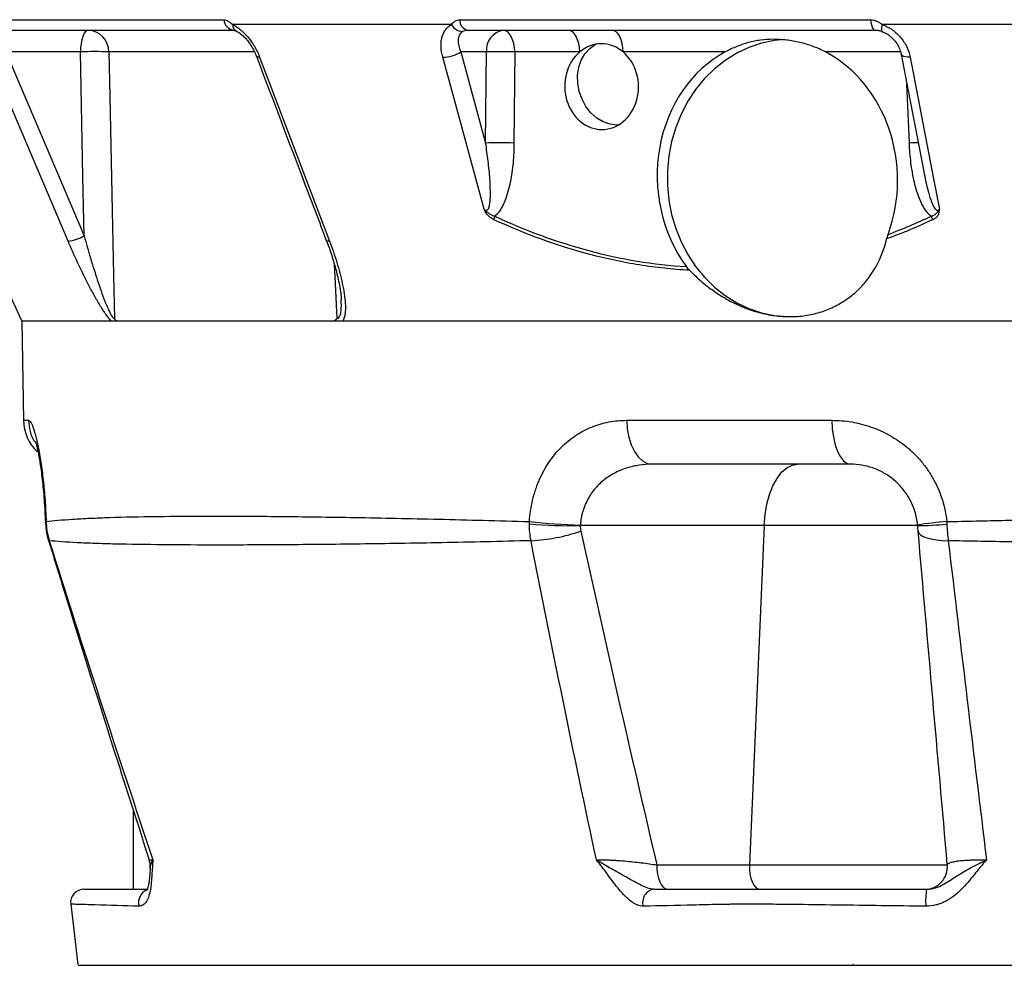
# Model space of a CAD drawing. Header units: millimetres. Extents: x 2283 to 4098, y 766 to 6162.
# Tile 6 of 16: x 2690 to 3131, y 1860 to 2283. Entities that reach past the tile are written whole.
import ezdxf

# ---------------------------------------------------------------- set-up
doc = ezdxf.new("R2010")
doc.units = ezdxf.units.MM
doc.header["$LTSCALE"] = 2

msp = doc.modelspace()

# ---------------------------------------------------------------- linework, layer by layer
at = {"color": 7, "linetype": 'Continuous', "lineweight": 25}
for p, q in [((2675.39, 2282.62), (2781.52, 2282.62)), ((2887.04, 2282.62), (3070.87, 2282.62)), ((2786.1, 2277.86), (2680.86, 2277.86)), ((2883.43, 2280.46), (2785.38, 2280.46)), ((3072.99, 2277.86), (2890.72, 2277.86)), ((3209.95, 2280.46), (3076.01, 2280.46)), ((3075.99, 2277.32), (3076.11, 2277.32)), ((2717.38, 2268.21), (2683.97, 2268.21)), ((2683.97, 2268.21), (2719.04, 2185.95)), ((2898.97, 2268.21), (2887.53, 2268.21)), ((2887.53, 2268.21), (2898.65, 2227.47)), ((2898.65, 2227.47), (2898.97, 2268.21)), ((2911.63, 2268.21), (2911.3, 2227.47)), ((2940.71, 2268.21), (2911.63, 2268.21)), ((3005.85, 2268.21), (2960.16, 2268.21)), ((2680.56, 2170.56), (2691.14, 2147.86)), ((2691.14, 2147.86), (2691.91, 2103.51)), ((3951.14, 2147.86), (2691.14, 2147.86)), ((2961.77, 2103.51), (3053.52, 2103.51)), ((3062.03, 2083.86), (2973.19, 2083.86)), ((2701.77, 2057.9), (2701.81, 2056.53)), ((3023.26, 2056.47), (2941, 2056.47)), ((3023.26, 2056.47), (3016.62, 1904.73)), ((3091.91, 2056.47), (3023.26, 2056.47)), ((2741.14, 1893.86), (2741.14, 1928.76)), ((2975.25, 1904.73), (3016.62, 1904.73)), ((3016.62, 1904.73), (3105.19, 1904.73)), ((2713, 1887.13), (2716.26, 1860.21)), ((3062.81, 1860.31), (3063.38, 1859.86))]:
    msp.add_line(p, q, dxfattribs=at)
at = {"color": 8, "linetype": 'Continuous', "lineweight": 25}
for p, q in [((2795.01, 2268.21), (2730.11, 2268.21)), ((3084.23, 2268.21), (3050.71, 2268.21)), ((3088.2, 2227.47), (3087.07, 2253.95)), ((2691.91, 2103.51), (2694.15, 2103.51))]:
    msp.add_line(p, q, dxfattribs=at)
at = {"color": 7, "linetype": 'Continuous', "lineweight": 25, "flags": 128}
for points in [[(3070.87, 2282.62), (3070.98, 2281.64), (3071.14, 2280.73), (3071.36, 2279.91), (3071.63, 2279.2), (3071.93, 2278.63), (3072.27, 2278.2), (3072.62, 2277.95), (3072.99, 2277.86)], [(2720.8, 2277.86), (2720.14, 2277.67), (2719.52, 2277.13), (2718.93, 2276.24), (2718.42, 2275.05), (2718, 2273.59), (2717.67, 2271.93), (2717.46, 2270.11), (2717.38, 2268.21)], [(2911.63, 2268.21), (2911.5, 2270.11), (2911.2, 2271.93), (2910.73, 2273.59), (2910.1, 2275.05), (2909.35, 2276.24), (2908.5, 2277.13), (2907.58, 2277.67), (2906.63, 2277.86)], [(2940.71, 2268.21), (2940.59, 2270.11), (2940.28, 2271.93), (2939.81, 2273.59), (2939.19, 2275.05), (2938.44, 2276.24), (2937.59, 2277.13), (2936.67, 2277.67), (2935.71, 2277.86)], [(2960.16, 2268.21), (2960.03, 2270.11), (2959.73, 2271.93), (2959.25, 2273.59), (2958.63, 2275.05), (2957.88, 2276.24), (2957.03, 2277.13), (2956.11, 2277.67), (2955.16, 2277.86)], [(3032.44, 2273.78), (3027.8, 2273.31), (3022.02, 2272.09), (3016.39, 2270.18), (3010.97, 2267.62), (3005.83, 2264.42), (3001.01, 2260.62), (2996.59, 2256.28), (2992.6, 2251.43), (2989.09, 2246.13), (2986.11, 2240.45), (2983.68, 2234.44), (2981.83, 2228.17), (2980.59, 2221.72), (2979.96, 2215.16), (2979.96, 2208.56), (2980.59, 2202), (2981.83, 2195.55), (2983.68, 2189.28), (2986.11, 2183.27), (2989.09, 2177.58), (2992.6, 2172.29), (2996.59, 2167.44), (3001.01, 2163.09), (3005.83, 2159.3), (3010.97, 2156.1), (3016.39, 2153.53), (3022.02, 2151.63), (3027.8, 2150.41), (3033.66, 2149.88), (3035.13, 2149.86)], [(2939.85, 2254.2), (2939.78, 2257.85), (2940.31, 2261.36), (2941.42, 2264.6), (2943.07, 2267.43), (2945.19, 2269.76), (2947.71, 2271.49), (2948.12, 2271.7)], [(2711.87, 2183.63), (2707.23, 2194.5), (2688.7, 2237.97), (2676.8, 2265.88)], [(2719.04, 2185.95), (2718.5, 2212.52), (2717.38, 2268.21)], [(2730.11, 2268.21), (2730.52, 2248.23), (2732.15, 2168.32), (2732.55, 2149.08)], [(2797.54, 2265.88), (2801.67, 2255.01), (2818.19, 2211.53), (2828.79, 2183.63)], [(2897.96, 2197.96), (2887.04, 2237.97), (2879.43, 2265.88)], [(3084.5, 2267.28), (3087.66, 2250.83), (3094.62, 2214.69)], [(3088.55, 2265.88), (3090.64, 2255.01), (3099.01, 2211.53), (3101.63, 2197.96)], [(2957.97, 2235.51), (2957.3, 2235.49), (2954.23, 2235.85), (2951.2, 2236.91), (2948.34, 2238.64), (2945.74, 2240.97), (2943.52, 2243.81), (2941.76, 2247.04), (2940.52, 2250.55), (2939.85, 2254.2)], [(2961.77, 2103.51), (2962.02, 2099.66), (2962.69, 2095.96), (2963.76, 2092.57), (2965.18, 2089.59), (2966.9, 2087.16), (2968.86, 2085.35), (2970.98, 2084.23), (2973.19, 2083.86)], [(3053.52, 2103.51), (3053.71, 2099.66), (3054.21, 2095.96), (3055.01, 2092.57), (3056.07, 2089.59), (3057.35, 2087.16), (3058.81, 2085.35), (3060.39, 2084.23), (3062.03, 2083.86)], [(3023.26, 2056.47), (3023.67, 2061.34), (3024.48, 2066.01), (3025.67, 2070.34), (3027.19, 2074.23), (3029.01, 2077.57), (3031.08, 2080.26), (3033.34, 2082.24), (3035.74, 2083.45), (3038.2, 2083.86)], [(3092.13, 2053.98), (3092.44, 2053.12), (3093.2, 2052.33), (3094.39, 2051.61), (3096, 2050.98), (3097.97, 2050.47), (3100.27, 2050.08), (3102.84, 2049.81), (3105.63, 2049.69)], [(2975.25, 1904.73), (2975.26, 1902.66), (2975.49, 1900.64), (2975.93, 1898.76), (2976.54, 1897.1), (2977.32, 1895.73), (2978.21, 1894.71), (2979.2, 1894.07), (2980.23, 1893.86)], [(3016.62, 1904.73), (3016.63, 1902.66), (3016.86, 1900.64), (3017.3, 1898.76), (3017.91, 1897.1), (3018.69, 1895.73), (3019.58, 1894.71), (3020.57, 1894.07), (3021.6, 1893.86)]]:
    msp.add_lwpolyline(points, dxfattribs=at)
at = {"color": 8, "linetype": 'Continuous', "lineweight": 25, "flags": 128}
for points in [[(3076.01, 2280.46), (3075.87, 2279.75), (3075.77, 2279.11), (3075.71, 2278.56), (3075.7, 2278.09), (3075.73, 2277.73), (3075.82, 2277.48), (3075.94, 2277.34), (3075.99, 2277.32)], [(2797.54, 2265.88), (2796.88, 2265.89), (2796.41, 2266), (2796.13, 2266.2), (2796.08, 2266.29)], [(3088.55, 2265.88), (3087.49, 2265.89), (3086.55, 2266), (3085.76, 2266.2), (3085.13, 2266.49), (3084.71, 2266.84), (3084.5, 2267.26), (3084.5, 2267.29)], [(2828.79, 2183.63), (2828.13, 2183.64), (2827.65, 2183.75), (2827.37, 2183.95), (2827.33, 2184.03)], [(2832.21, 2149.08), (2831.3, 2167.83), (2831.06, 2172.83)], [(2702.02, 2058.22), (2701.73, 2057.94), (2701.73, 2057.88)], [(2702.06, 2057.16), (2701.78, 2056.95), (2701.78, 2056.92)], [(2703.08, 2049.84), (2703.09, 2049.81), (2703.43, 2049.69)]]:
    msp.add_lwpolyline(points, dxfattribs=at)
at = {"color": 7, "linetype": 'Continuous', "lineweight": 25}
for centre, radius, start, end in [((2786.65, 2282.97), 5.14, 183.8439, 263.8405), ((2891.78, 2282.48), 4.74, 178.2831, 257.0956), ((2720.46, 2268.21), 9.65, 359.9586, 88.0028), ((2888.63, 2283.18), 5.87, 207.6585, 267.3842), ((2907.91, 2268.98), 8.97, 98.2348, 184.9179), ((2723.75, 2130.7), 137.65, 87.3494, 92.6506), ((2879.55, 2280.71), 14.83, 269.5129, 302.5358), ((2905.3, 2085.07), 183.25, 88.0215, 91.9785), ((2904.98, 2044.33), 183.25, 88.0215, 91.9785), ((2909.1, 2192.59), 6.76, 161.1554, 174.6296), ((3105.75, 2197.64), 8.32, 200.159, 212.0774), ((2709.46, 2203.29), 19.81, 276.9936, 298.9382), ((2711.91, 2103.86), 20, 181, 226.334), ((2935.73, 2258.85), 202.45, 265.0375, 271.491), ((2945.79, 2297.39), 240.75, 263.428, 268.8627), ((3118.78, 1884.47), 174.3, 94.5594, 98.8737), ((3092.36, 2172.17), 115.7, 269.7815, 276.2657), ((2914.94, 2130.52), 80.93, 272.839, 288.9648), ((2738.58, 1903.86), 10, 356.6059, 17.8496), ((3095.23, 1903.86), 10, 270, 5), ((2718.95, 1887.86), 6, 89.9986, 187.0187), ((2974.71, 1888.06), 5.84, 97.4425, 197.7408), ((3126.29, 1888.52), 30.81, 170.0137, 184.1581)]:
    msp.add_arc(centre, radius, start, end, dxfattribs=at)
at = {"color": 8, "linetype": 'Continuous', "lineweight": 25}
for centre, radius, start, end in [((2788.75, 2280.48), 3.37, 180.3495, 241.7204), ((3094.73, 2052.6), 174.99, 90.7883, 92.1376), ((2714.2, 2103.86), 20.05, 180.9901, 209.7019), ((2749.51, 1887.9), 6.16, 114.1506, 195.235)]:
    msp.add_arc(centre, radius, start, end, dxfattribs=at)
at = {"color": 7, "linetype": 'Continuous', "lineweight": 25}
for centre, major_axis, ratio, start_param, end_param in [((2950.54, 2252.71), (-0.52, 19.17), 0.861055, 5.630382, 6.889204), ((2950.54, 2252.71), (-0.52, 19.17), 0.861055, 0.606018, 5.630382), ((3029.17, 2211.86), (-3.95, 61.91), 0.866336, 0.375021, 2.209236), ((3029.17, 2211.86), (-3.95, 61.91), 0.866336, 4.237778, 5.797674)]:
    msp.add_ellipse(centre, major_axis=major_axis, ratio=ratio, start_param=start_param, end_param=end_param, dxfattribs=at)
for points, knots in [([(2781.52, 2282.62), (2781.83, 2282.62), (2782.15, 2282.57), (2782.79, 2282.35), (2783.1, 2282.2), (2783.74, 2281.81), (2784.06, 2281.57), (2784.72, 2281.05), (2785.04, 2280.76), (2785.38, 2280.46)], [0, 0, 0, 0, 0.25, 0.25, 0.5, 0.5, 0.75, 0.75, 1, 1, 1, 1]), ([(2883.43, 2280.46), (2883.62, 2280.76), (2883.84, 2281.05), (2884.34, 2281.57), (2884.62, 2281.81), (2885.24, 2282.2), (2885.58, 2282.35), (2886.28, 2282.56), (2886.66, 2282.62), (2887.04, 2282.62)], [0, 0, 0, 0, 0.25, 0.25, 0.5, 0.5, 0.75, 0.75, 1, 1, 1, 1]), ([(3070.87, 2282.62), (3071.33, 2282.62), (3071.79, 2282.57), (3072.7, 2282.35), (3073.14, 2282.2), (3074, 2281.81), (3074.42, 2281.57), (3075.24, 2281.05), (3075.63, 2280.76), (3076.01, 2280.46)], [0, 0, 0, 0, 0.25, 0.25, 0.5, 0.5, 0.75, 0.75, 1, 1, 1, 1]), ([(2785.38, 2280.46), (2785.99, 2280.18), (2786.6, 2279.85), (2787.82, 2279.07), (2788.43, 2278.62), (2789.63, 2277.63), (2790.22, 2277.09), (2791.36, 2275.94), (2791.92, 2275.32), (2793.53, 2273.36), (2794.49, 2271.96), (2796.22, 2268.97), (2796.94, 2267.44), (2797.54, 2265.88)], [0, 0, 0, 0, 0.125, 0.125, 0.25, 0.25, 0.375, 0.375, 0.5, 0.5, 0.75, 0.75, 1, 1, 1, 1]), ([(2786.16, 2277.85), (2786.17, 2277.85), (2786.19, 2277.85), (2786.57, 2277.77), (2787.01, 2277.56), (2787.15, 2277.5)], [0, 0, 0, 0, 0.434196, 0.8235, 1, 1, 1, 1]), ([(2787.15, 2277.48), (2787.31, 2277.41), (2787.81, 2277.21), (2789.02, 2276.39), (2790.54, 2275.06), (2792.15, 2273.27), (2793.7, 2271.11), (2795.08, 2268.72), (2795.75, 2267.08), (2796.07, 2266.28)], [0, 0, 0, 0, 0.066224, 0.199559, 0.34421, 0.496271, 0.66303, 0.835775, 1, 1, 1, 1]), ([(2879.43, 2265.88), (2879, 2267.45), (2878.76, 2268.97), (2878.67, 2271.2), (2878.69, 2271.94), (2878.83, 2273.34), (2878.94, 2274.02), (2879.27, 2275.31), (2879.49, 2275.92), (2880.03, 2277.1), (2880.34, 2277.63), (2881.06, 2278.62), (2881.47, 2279.06), (2882.38, 2279.84), (2882.89, 2280.18), (2883.43, 2280.46)], [0, 0, 0, 0, 0.25, 0.25, 0.375, 0.375, 0.5, 0.5, 0.625, 0.625, 0.75, 0.75, 0.875, 0.875, 1, 1, 1, 1]), ([(2890.72, 2277.86), (2890.28, 2277.86), (2889.86, 2277.81), (2889.06, 2277.63), (2888.68, 2277.49), (2888.36, 2277.32)], [0, 0, 0, 0, 0.5, 0.5, 1, 1, 1, 1]), ([(3076.11, 2277.32), (3075.58, 2277.49), (3075.07, 2277.63), (3074.03, 2277.81), (3073.51, 2277.86), (3072.99, 2277.86)], [0, 0, 0, 0, 0.5, 0.5, 1, 1, 1, 1]), ([(3076.01, 2280.46), (3076.81, 2280.18), (3077.59, 2279.85), (3079.1, 2279.07), (3079.84, 2278.62), (3081.24, 2277.63), (3081.91, 2277.09), (3083.16, 2275.94), (3083.75, 2275.32), (3085.4, 2273.36), (3086.3, 2271.96), (3087.74, 2268.97), (3088.24, 2267.44), (3088.55, 2265.88)], [0, 0, 0, 0, 0.125, 0.125, 0.25, 0.25, 0.375, 0.375, 0.5, 0.5, 0.75, 0.75, 1, 1, 1, 1]), ([(2888.36, 2277.32), (2888.03, 2277.13), (2887.74, 2276.9), (2887.24, 2276.38), (2887.04, 2276.08), (2886.71, 2275.44), (2886.58, 2275.09), (2886.39, 2274.34), (2886.34, 2273.95), (2886.3, 2273.14), (2886.31, 2272.72), (2886.4, 2271.85), (2886.47, 2271.41), (2886.79, 2270.06), (2887.1, 2269.14), (2887.53, 2268.21)], [0, 0, 0, 0, 0.125, 0.125, 0.25, 0.25, 0.375, 0.375, 0.5, 0.5, 0.625, 0.625, 0.75, 0.75, 1, 1, 1, 1]), ([(3050.71, 2268.21), (3048.91, 2269.15), (3047.04, 2269.97), (3043.19, 2271.38), (3041.21, 2271.97), (3038.21, 2272.68), (3037.2, 2272.89), (3035.19, 2273.24), (3034.17, 2273.39), (3031.17, 2273.75), (3029.2, 2273.86), (3025.36, 2273.85), (3023.49, 2273.73), (3020.74, 2273.37), (3019.83, 2273.22), (3018.03, 2272.86), (3017.14, 2272.65), (3014.5, 2271.94), (3012.78, 2271.36), (3009.33, 2269.96), (3007.61, 2269.15), (3005.85, 2268.21)], [0, 0, 0, 0, 0.125, 0.125, 0.25, 0.25, 0.3125, 0.3125, 0.375, 0.375, 0.5, 0.5, 0.625, 0.625, 0.6875, 0.6875, 0.75, 0.75, 0.875, 0.875, 1, 1, 1, 1]), ([(3075.96, 2277.27), (3076.37, 2277.13), (3077.49, 2276.77), (3079.25, 2275.64), (3081.09, 2274), (3082.66, 2271.99), (3083.8, 2269.76), (3084.41, 2268.13), (3084.48, 2267.33), (3084.49, 2267.29)], [0, 0, 0, 0, 0.093426, 0.2555162, 0.4272858, 0.606407, 0.7939551, 0.9895222, 1, 1, 1, 1]), ([(2796.09, 2266.29), (2803.37, 2247.09), (2813.78, 2219.67), (2824.2, 2192.26), (2827.33, 2184.03)], [0, 0, 0, 0, 0.7, 1, 1, 1, 1]), ([(2897.96, 2197.96), (2898.08, 2197.83), (2898.21, 2197.72), (2898.49, 2197.53), (2898.64, 2197.45), (2898.96, 2197.38), (2899.11, 2197.4), (2899.39, 2197.52), (2899.5, 2197.61), (2899.8, 2197.95), (2899.94, 2198.24), (2900.16, 2198.82), (2900.25, 2199.12), (2900.46, 2200.06), (2900.55, 2200.71), (2900.68, 2202.01), (2900.72, 2202.67), (2900.79, 2204.65), (2900.78, 2205.98), (2900.7, 2208.65), (2900.63, 2210), (2900.35, 2214.02), (2900.09, 2216.71), (2899.44, 2222.09), (2899.07, 2224.78), (2898.65, 2227.47)], [0, 0, 0, 0, 0.015625, 0.015625, 0.03125, 0.03125, 0.046875, 0.046875, 0.0625, 0.0625, 0.09375, 0.09375, 0.125, 0.125, 0.1875, 0.1875, 0.25, 0.25, 0.375, 0.375, 0.5, 0.5, 0.75, 0.75, 1, 1, 1, 1]), ([(2911.3, 2227.47), (2911.28, 2224.52), (2911.15, 2221.59), (2910.62, 2215.77), (2910.23, 2212.88), (2909.37, 2208.59), (2909.03, 2207.17), (2908.25, 2204.38), (2907.8, 2203.02), (2907, 2201.03), (2906.71, 2200.38), (2906.09, 2199.1), (2905.74, 2198.47), (2905, 2197.28), (2904.59, 2196.71), (2903.71, 2195.65), (2903.23, 2195.18), (2902.7, 2194.77)], [0, 0, 0, 0, 0.25, 0.25, 0.5, 0.5, 0.625, 0.625, 0.75, 0.75, 0.8125, 0.8125, 0.875, 0.875, 0.9375, 0.9375, 1, 1, 1, 1]), ([(3097.94, 2194.77), (3097.4, 2195.18), (3096.91, 2195.66), (3095.98, 2196.71), (3095.56, 2197.28), (3094.77, 2198.48), (3094.41, 2199.1), (3093.73, 2200.38), (3093.42, 2201.03), (3092.56, 2203.02), (3092.06, 2204.38), (3091.18, 2207.17), (3090.8, 2208.59), (3089.78, 2212.88), (3089.29, 2215.77), (3088.56, 2221.59), (3088.33, 2224.52), (3088.2, 2227.47)], [0, 0, 0, 0, 0.0625, 0.0625, 0.125, 0.125, 0.1875, 0.1875, 0.25, 0.25, 0.375, 0.375, 0.5, 0.5, 0.75, 0.75, 1, 1, 1, 1]), ([(2902.37, 2193.22), (2901.9, 2193.44), (2901.45, 2193.69), (2900.56, 2194.31), (2900.13, 2194.68), (2899.34, 2195.49), (2898.98, 2195.95), (2898.53, 2196.68), (2898.4, 2196.93), (2898.17, 2197.44), (2898.06, 2197.7), (2897.96, 2197.96)], [0, 0, 0, 0, 0.25, 0.25, 0.5, 0.5, 0.75, 0.75, 0.875, 0.875, 1, 1, 1, 1]), ([(2902.7, 2194.77), (2902.27, 2194.88), (2901.85, 2195.03), (2901, 2195.43), (2900.58, 2195.67), (2899.78, 2196.24), (2899.4, 2196.56), (2898.83, 2197.06), (2898.65, 2197.22), (2898.29, 2197.58), (2898.12, 2197.76), (2897.96, 2197.96)], [0, 0, 0, 0, 0.25, 0.25, 0.5, 0.5, 0.75, 0.75, 0.875, 0.875, 1, 1, 1, 1]), ([(2902.7, 2194.77), (2916.52, 2188.39), (2930.55, 2183.2), (2959.12, 2175.55), (2973.65, 2173.1), (2988.46, 2172.22)], [0, 0, 0, 0, 0.5, 0.5, 1, 1, 1, 1]), ([(3097.94, 2194.77), (3098.37, 2194.88), (3098.77, 2195.03), (3099.52, 2195.43), (3099.86, 2195.67), (3100.46, 2196.24), (3100.71, 2196.56), (3101.08, 2197.06), (3101.2, 2197.22), (3101.43, 2197.58), (3101.54, 2197.76), (3101.63, 2197.96)], [0, 0, 0, 0, 0.25, 0.25, 0.5, 0.5, 0.75, 0.75, 0.875, 0.875, 1, 1, 1, 1]), ([(3098.7, 2193.22), (3099.16, 2193.44), (3099.59, 2193.7), (3100.16, 2194.16), (3100.35, 2194.33), (3100.68, 2194.69), (3100.83, 2194.88), (3101.1, 2195.29), (3101.22, 2195.5), (3101.42, 2195.96), (3101.49, 2196.19), (3101.6, 2196.68), (3101.63, 2196.93), (3101.65, 2197.44), (3101.64, 2197.7), (3101.63, 2197.96)], [0, 0, 0, 0, 0.25, 0.25, 0.375, 0.375, 0.5, 0.5, 0.625, 0.625, 0.75, 0.75, 0.875, 0.875, 1, 1, 1, 1]), ([(2989.84, 2170.6), (2986.1, 2170.79), (2982.35, 2171.09), (2974.88, 2171.89), (2971.15, 2172.39), (2963.71, 2173.58), (2959.99, 2174.27), (2952.6, 2175.84), (2948.93, 2176.71), (2930.67, 2181.53), (2916.39, 2186.78), (2902.37, 2193.22)], [0, 0, 0, 0, 0.125, 0.125, 0.25, 0.25, 0.375, 0.375, 0.5, 0.5, 1, 1, 1, 1]), ([(2719.04, 2185.95), (2719.94, 2182.67), (2720.87, 2179.39), (2722.82, 2172.84), (2723.84, 2169.57), (2725.45, 2164.68), (2726, 2163.06), (2727.15, 2159.83), (2727.73, 2158.24), (2728.66, 2155.88), (2728.98, 2155.09), (2729.63, 2153.56), (2729.97, 2152.81), (2730.5, 2151.74), (2730.67, 2151.39), (2731.04, 2150.72), (2731.23, 2150.39), (2731.52, 2149.96), (2731.62, 2149.82), (2731.81, 2149.57), (2731.91, 2149.46), (2732.11, 2149.27), (2732.2, 2149.2), (2732.38, 2149.1), (2732.47, 2149.07), (2732.55, 2149.08)], [0, 0, 0, 0, 0.25, 0.25, 0.5, 0.5, 0.625, 0.625, 0.75, 0.75, 0.8125, 0.8125, 0.875, 0.875, 0.90625, 0.90625, 0.9375, 0.9375, 0.953125, 0.953125, 0.96875, 0.96875, 0.984375, 0.984375, 1, 1, 1, 1]), ([(2731.23, 2147.86), (2731, 2148.08), (2730.77, 2148.33), (2730.3, 2148.86), (2730.07, 2149.14), (2729.38, 2150.01), (2728.92, 2150.64), (2727.99, 2151.96), (2727.53, 2152.66), (2726.63, 2154.07), (2726.19, 2154.79), (2724.87, 2156.98), (2724.02, 2158.49), (2722.34, 2161.55), (2721.52, 2163.11), (2719.11, 2167.79), (2717.58, 2170.94), (2714.64, 2177.26), (2713.23, 2180.44), (2711.87, 2183.63)], [0, 0, 0, 0, 0.03125, 0.03125, 0.0625, 0.0625, 0.125, 0.125, 0.1875, 0.1875, 0.25, 0.25, 0.375, 0.375, 0.5, 0.5, 0.75, 0.75, 1, 1, 1, 1]), ([(2827.35, 2184.03), (2828.09, 2182.05), (2829.66, 2177.82), (2831.54, 2171.42), (2832.92, 2165.73), (2833.72, 2161.3), (2834.05, 2158.76), (2834.06, 2157.62), (2834.06, 2157.38)], [0, 0, 0, 0, 0.216907, 0.461613, 0.70307, 0.846894, 0.967816, 1, 1, 1, 1]), ([(2828.79, 2183.63), (2830.01, 2180.44), (2831.1, 2177.26), (2833.03, 2170.95), (2833.86, 2167.8), (2834.86, 2163.12), (2835.15, 2161.56), (2835.6, 2158.5), (2835.77, 2157), (2835.89, 2154.81), (2835.91, 2154.08), (2835.89, 2152.67), (2835.85, 2151.97), (2835.69, 2150.65), (2835.57, 2150.02), (2835.22, 2148.84), (2834.98, 2148.3), (2834.67, 2147.86)], [0, 0, 0, 0, 0.25, 0.25, 0.5, 0.5, 0.625, 0.625, 0.75, 0.75, 0.8125, 0.8125, 0.875, 0.875, 0.9375, 0.9375, 1, 1, 1, 1]), ([(2989.84, 2170.6), (2990.74, 2169.68), (2991.66, 2168.77), (2993.56, 2167.01), (2994.54, 2166.15), (2997.5, 2163.67), (2999.53, 2162.13), (3003.71, 2159.3), (3005.86, 2158), (3009.17, 2156.25), (3010.29, 2155.69), (3012.57, 2154.65), (3013.72, 2154.16), (3017.16, 2152.83), (3019.47, 2152.09), (3024.1, 2150.92), (3026.43, 2150.48), (3029.94, 2150.07), (3031.12, 2149.97), (3033.45, 2149.86), (3034.61, 2149.84), (3038.04, 2149.92), (3040.29, 2150.13), (3043.6, 2150.68), (3044.69, 2150.9), (3046.86, 2151.43), (3047.93, 2151.74), (3051.09, 2152.77), (3053.11, 2153.6), (3056.97, 2155.55), (3058.81, 2156.66), (3061.45, 2158.55), (3062.31, 2159.21), (3063.96, 2160.6), (3064.76, 2161.32), (3067.06, 2163.57), (3068.48, 2165.18), (3071.08, 2168.6), (3072.26, 2170.42), (3075.43, 2176.16), (3077, 2180.26), (3078.05, 2184.59)], [0, 0, 0, 0, 0.03125, 0.03125, 0.0625, 0.0625, 0.125, 0.125, 0.1875, 0.1875, 0.21875, 0.21875, 0.25, 0.25, 0.3125, 0.3125, 0.375, 0.375, 0.40625, 0.40625, 0.4375, 0.4375, 0.5, 0.5, 0.53125, 0.53125, 0.5625, 0.5625, 0.625, 0.625, 0.6875, 0.6875, 0.71875, 0.71875, 0.75, 0.75, 0.8125, 0.8125, 0.875, 0.875, 1, 1, 1, 1]), ([(2733.99, 2147.86), (2733.74, 2147.86), (2733.49, 2147.94), (2733.12, 2148.24), (2733, 2148.37), (2732.82, 2148.6), (2732.77, 2148.69), (2732.65, 2148.87), (2732.6, 2148.97), (2732.55, 2149.08)], [0, 0, 0, 0, 0.5, 0.5, 0.75, 0.75, 0.875, 0.875, 1, 1, 1, 1]), ([(2829.79, 2147.86), (2830.23, 2147.86), (2830.66, 2147.94), (2831.28, 2148.24), (2831.48, 2148.37), (2831.77, 2148.6), (2831.86, 2148.69), (2832.04, 2148.87), (2832.13, 2148.97), (2832.21, 2149.08)], [0, 0, 0, 0, 0.5, 0.5, 0.75, 0.75, 0.875, 0.875, 1, 1, 1, 1]), ([(2694.15, 2103.51), (2694.43, 2103.51), (2694.73, 2103.26), (2695.39, 2102.27), (2695.74, 2101.52), (2696.31, 2100), (2696.5, 2099.43), (2696.89, 2098.17), (2697.09, 2097.48), (2697.69, 2095.23), (2698.09, 2093.48), (2698.6, 2090.96), (2698.7, 2090.43), (2698.9, 2089.37), (2699, 2088.82), (2699.29, 2087.14), (2699.48, 2085.97), (2699.85, 2083.53), (2700.03, 2082.26), (2700.38, 2079.61), (2700.54, 2078.23), (2701.02, 2073.93), (2701.29, 2070.95), (2701.62, 2066.3), (2701.72, 2064.72), (2701.89, 2061.51), (2701.96, 2059.87), (2702.02, 2058.22)], [0, 0, 0, 0, 0.125, 0.125, 0.25, 0.25, 0.3125, 0.3125, 0.375, 0.375, 0.5, 0.5, 0.53125, 0.53125, 0.5625, 0.5625, 0.625, 0.625, 0.6875, 0.6875, 0.75, 0.75, 0.875, 0.875, 0.9375, 0.9375, 1, 1, 1, 1]), ([(2918.23, 2058.22), (2918.44, 2061.5), (2918.92, 2064.69), (2920.02, 2069.34), (2920.45, 2070.86), (2921.19, 2073.12), (2921.45, 2073.86), (2922.01, 2075.33), (2922.3, 2076.05), (2923.84, 2079.6), (2925.28, 2082.24), (2927.76, 2085.93), (2928.65, 2087.12), (2930.49, 2089.36), (2931.45, 2090.42), (2934.46, 2093.42), (2936.61, 2095.18), (2941.21, 2098.23), (2943.61, 2099.49), (2947.32, 2101), (2948.58, 2101.44), (2951.14, 2102.19), (2952.45, 2102.51), (2956.4, 2103.26), (2959.06, 2103.51), (2961.77, 2103.51)], [0, 0, 0, 0, 0.125, 0.125, 0.1875, 0.1875, 0.21875, 0.21875, 0.25, 0.25, 0.375, 0.375, 0.4375, 0.4375, 0.5, 0.5, 0.625, 0.625, 0.75, 0.75, 0.8125, 0.8125, 0.875, 0.875, 1, 1, 1, 1]), ([(3053.52, 2103.51), (3056.51, 2103.51), (3059.47, 2103.26), (3065.34, 2102.27), (3068.26, 2101.52), (3072.58, 2100), (3074.01, 2099.43), (3076.79, 2098.17), (3078.15, 2097.48), (3082.16, 2095.23), (3084.71, 2093.48), (3087.75, 2090.96), (3088.35, 2090.43), (3089.52, 2089.37), (3090.09, 2088.82), (3091.76, 2087.14), (3092.83, 2085.97), (3094.84, 2083.53), (3095.8, 2082.26), (3097.59, 2079.61), (3098.44, 2078.23), (3100.77, 2073.93), (3102.03, 2070.95), (3103.47, 2066.3), (3103.87, 2064.72), (3104.52, 2061.51), (3104.77, 2059.87), (3104.93, 2058.22)], [0, 0, 0, 0, 0.125, 0.125, 0.25, 0.25, 0.3125, 0.3125, 0.375, 0.375, 0.5, 0.5, 0.53125, 0.53125, 0.5625, 0.5625, 0.625, 0.625, 0.6875, 0.6875, 0.75, 0.75, 0.875, 0.875, 0.9375, 0.9375, 1, 1, 1, 1]), ([(2697.17, 2094.15), (2697.17, 2094.15), (2697.14, 2094.23), (2697.25, 2093.93), (2697.47, 2093.21), (2697.83, 2091.84), (2698.29, 2089.84), (2698.77, 2087.44), (2699.27, 2084.49), (2699.77, 2081.07), (2700.26, 2077.11), (2700.72, 2072.68), (2701.13, 2067.88), (2701.46, 2062.92), (2701.6, 2059.53), (2701.68, 2057.88)], [0, 0, 0, 0, 0.001693, 0.060068, 0.126742, 0.201664, 0.283651, 0.369537, 0.450551, 0.536257, 0.626282, 0.719334, 0.814155, 0.9095, 1, 1, 1, 1]), ([(2973.19, 2083.86), (2971.27, 2083.86), (2969.36, 2083.73), (2966.53, 2083.32), (2965.6, 2083.15), (2963.75, 2082.73), (2962.84, 2082.49), (2960.14, 2081.66), (2958.39, 2080.96), (2955.85, 2079.66), (2955.02, 2079.19), (2953.42, 2078.18), (2952.64, 2077.63), (2951.14, 2076.47), (2950.41, 2075.85), (2949.02, 2074.52), (2948.34, 2073.82), (2946.44, 2071.6), (2945.33, 2070), (2943.9, 2067.39), (2943.47, 2066.48), (2942.7, 2064.61), (2942.37, 2063.66), (2941.52, 2060.76), (2941.16, 2058.76), (2941.01, 2056.68)], [0, 0, 0, 0, 0.125, 0.125, 0.1875, 0.1875, 0.25, 0.25, 0.375, 0.375, 0.4375, 0.4375, 0.5, 0.5, 0.5625, 0.5625, 0.625, 0.625, 0.75, 0.75, 0.8125, 0.8125, 0.875, 0.875, 1, 1, 1, 1]), ([(3091.9, 2056.68), (3091.8, 2057.72), (3091.64, 2058.76), (3091.24, 2060.78), (3090.99, 2061.77), (3090.39, 2063.7), (3090.04, 2064.65), (3089.25, 2066.5), (3088.81, 2067.41), (3087.37, 2070.05), (3086.26, 2071.65), (3084.43, 2073.84), (3083.79, 2074.53), (3082.45, 2075.86), (3081.74, 2076.49), (3079.6, 2078.25), (3078.1, 2079.25), (3075.79, 2080.53), (3075.01, 2080.92), (3073.42, 2081.62), (3072.61, 2081.94), (3070.18, 2082.78), (3068.55, 2083.19), (3065.29, 2083.73), (3063.66, 2083.86), (3062.03, 2083.86)], [0, 0, 0, 0, 0.0625, 0.0625, 0.125, 0.125, 0.1875, 0.1875, 0.25, 0.25, 0.375, 0.375, 0.4375, 0.4375, 0.5, 0.5, 0.625, 0.625, 0.6875, 0.6875, 0.75, 0.75, 0.875, 0.875, 1, 1, 1, 1]), ([(2701.72, 2058.29), (2701.72, 2057.93), (2701.73, 2057.47), (2701.78, 2057.01), (2701.79, 2056.91)], [0, 0, 0, 0, 0.778983, 1, 1, 1, 1]), ([(2702.02, 2058.22), (2705.18, 2058.64), (2709.13, 2059.01), (2716.26, 2059.47), (2718.83, 2059.61), (2723, 2059.81), (2724.44, 2059.87), (2727.41, 2059.98), (2728.94, 2060.04), (2736.83, 2060.29), (2743.86, 2060.44), (2759.35, 2060.64), (2767.8, 2060.69), (2786.12, 2060.69), (2795.99, 2060.64), (2811.87, 2060.48), (2817.35, 2060.42), (2828.66, 2060.27), (2834.46, 2060.18), (2852.28, 2059.87), (2864.71, 2059.62), (2890.66, 2059), (2904.17, 2058.64), (2918.23, 2058.22)], [0, 0, 0, 0, 0.125, 0.125, 0.1875, 0.1875, 0.21875, 0.21875, 0.25, 0.25, 0.375, 0.375, 0.5, 0.5, 0.625, 0.625, 0.6875, 0.6875, 0.75, 0.75, 0.875, 0.875, 1, 1, 1, 1]), ([(3104.93, 2058.22), (3109.28, 2058.32), (3113.65, 2058.43), (3122.42, 2058.63), (3126.81, 2058.72), (3140.01, 2058.99), (3148.84, 2059.16), (3175.45, 2059.63), (3193.33, 2059.88), (3229.34, 2060.28), (3247.48, 2060.43), (3284.04, 2060.64), (3302.45, 2060.69), (3339.56, 2060.69), (3358.08, 2060.64), (3381.17, 2060.51), (3385.78, 2060.48), (3394.99, 2060.42), (3399.57, 2060.38), (3413.3, 2060.27), (3422.39, 2060.18), (3449.51, 2059.87), (3467.38, 2059.62), (3502.68, 2059), (3520.13, 2058.64), (3537.36, 2058.22)], [0, 0, 0, 0, 0.03125, 0.03125, 0.0625, 0.0625, 0.125, 0.125, 0.25, 0.25, 0.375, 0.375, 0.5, 0.5, 0.625, 0.625, 0.65625, 0.65625, 0.6875, 0.6875, 0.75, 0.75, 0.875, 0.875, 1, 1, 1, 1]), ([(2701.83, 2056.93), (2701.87, 2056.26), (2701.99, 2054.16), (2702.43, 2051.76), (2703.03, 2050.13), (2703.13, 2049.85)], [0, 0, 0, 0, 0.2761614, 0.8759596, 1, 1, 1, 1]), ([(2703.1, 2049.85), (2705.38, 2042.43), (2715.55, 2009.38), (2730.49, 1961.71), (2743.43, 1921.57), (2748.15, 1906.94)], [0, 0, 0, 0, 0.155368, 0.692025, 1, 1, 1, 1]), ([(2918.95, 2049.69), (2905.12, 2049.33), (2891.84, 2049.03), (2866.34, 2048.53), (2854.12, 2048.34), (2836.59, 2048.12), (2830.88, 2048.05), (2819.73, 2047.94), (2814.32, 2047.9), (2798.62, 2047.79), (2788.84, 2047.75), (2770.6, 2047.75), (2762.15, 2047.79), (2746.58, 2047.93), (2739.47, 2048.03), (2731.43, 2048.22), (2729.87, 2048.26), (2726.83, 2048.35), (2725.35, 2048.39), (2721.07, 2048.54), (2718.41, 2048.65), (2711, 2049.02), (2706.83, 2049.32), (2703.43, 2049.69)], [0, 0, 0, 0, 0.125, 0.125, 0.25, 0.25, 0.3125, 0.3125, 0.375, 0.375, 0.5, 0.5, 0.625, 0.625, 0.75, 0.75, 0.78125, 0.78125, 0.8125, 0.8125, 0.875, 0.875, 1, 1, 1, 1]), ([(3536.66, 2049.69), (3519.43, 2049.33), (3502, 2049.03), (3466.75, 2048.53), (3448.92, 2048.34), (3421.9, 2048.12), (3412.84, 2048.05), (3399.18, 2047.97), (3394.62, 2047.94), (3385.46, 2047.9), (3380.87, 2047.88), (3357.9, 2047.79), (3339.49, 2047.75), (3302.6, 2047.75), (3284.28, 2047.79), (3247.88, 2047.93), (3229.81, 2048.04), (3193.9, 2048.34), (3176.06, 2048.53), (3149.5, 2048.9), (3140.68, 2049.03), (3127.49, 2049.26), (3123.1, 2049.34), (3114.35, 2049.51), (3109.97, 2049.6), (3105.63, 2049.69)], [0, 0, 0, 0, 0.125, 0.125, 0.25, 0.25, 0.3125, 0.3125, 0.34375, 0.34375, 0.375, 0.375, 0.5, 0.5, 0.625, 0.625, 0.75, 0.75, 0.875, 0.875, 0.9375, 0.9375, 0.96875, 0.96875, 1, 1, 1, 1]), ([(2749.8, 1906.98), (2749.58, 1904.86), (2749.46, 1902.58), (2749.18, 1898.04), (2749.01, 1895.77), (2748.48, 1892.67), (2748.26, 1891.69), (2747.68, 1889.88), (2747.33, 1889.08), (2746.71, 1888.07), (2746.48, 1887.76), (2745.98, 1887.23), (2745.72, 1887), (2744.87, 1886.45), (2744.25, 1886.26), (2743.57, 1886.28)], [0, 0, 0, 0, 0.25, 0.25, 0.5, 0.5, 0.625, 0.625, 0.75, 0.75, 0.8125, 0.8125, 0.875, 0.875, 1, 1, 1, 1]), ([(2748.56, 1903.19), (2748.52, 1902.51), (2748.41, 1900.65), (2748.19, 1898.21), (2747.85, 1895.97), (2747.49, 1894.47), (2747.15, 1893.61), (2746.88, 1893.24), (2746.94, 1893.3), (2746.95, 1893.31)], [0, 0, 0, 0, 0.140702, 0.384462, 0.538507, 0.688206, 0.835414, 0.968483, 1, 1, 1, 1]), ([(2748.56, 1903.19), (2748.52, 1902.51), (2748.41, 1900.64), (2748.23, 1898.95), (2748.12, 1897.87)], [0, 0, 0, 0, 0.36597, 1, 1, 1, 1]), ([(2948.22, 1906.98), (2948.95, 1907.01), (2949.8, 1907.02), (2951.64, 1907.01), (2952.64, 1906.99), (2954.27, 1906.93), (2954.83, 1906.9), (2955.98, 1906.84), (2956.56, 1906.8), (2958.33, 1906.69), (2959.55, 1906.6), (2962.06, 1906.38), (2963.32, 1906.26), (2965.81, 1906), (2967.05, 1905.86), (2969.53, 1905.56), (2970.72, 1905.4), (2973.04, 1905.07), (2974.16, 1904.9), (2975.25, 1904.73)], [0, 0, 0, 0, 0.125, 0.125, 0.25, 0.25, 0.3125, 0.3125, 0.375, 0.375, 0.5, 0.5, 0.625, 0.625, 0.75, 0.75, 0.875, 0.875, 1, 1, 1, 1]), ([(2969.14, 1886.28), (2968.29, 1886.26), (2967.4, 1886.45), (2966.04, 1887), (2965.58, 1887.23), (2964.65, 1887.76), (2964.19, 1888.07), (2962.82, 1889.08), (2961.91, 1889.88), (2960.1, 1891.69), (2959.22, 1892.67), (2956.64, 1895.77), (2954.98, 1898.04), (2952.49, 1901.45), (2951.65, 1902.59), (2950.38, 1904.26), (2949.95, 1904.82), (2949.09, 1905.91), (2948.66, 1906.45), (2948.22, 1906.98)], [0, 0, 0, 0, 0.125, 0.125, 0.1875, 0.1875, 0.25, 0.25, 0.375, 0.375, 0.5, 0.5, 0.75, 0.75, 0.875, 0.875, 0.9375, 0.9375, 1, 1, 1, 1]), ([(2973.95, 1893.86), (2973, 1893.86), (2971.99, 1894.1), (2969.83, 1894.87), (2968.72, 1895.39), (2966.48, 1896.53), (2965.34, 1897.16), (2963.05, 1898.43), (2961.9, 1899.08), (2959.62, 1900.36), (2958.49, 1900.99), (2956.25, 1902.24), (2955.15, 1902.85), (2953.03, 1904.06), (2952.01, 1904.65), (2950.53, 1905.53), (2950.05, 1905.82), (2949.35, 1906.26), (2949.12, 1906.4), (2948.67, 1906.69), (2948.44, 1906.84), (2948.22, 1906.98)], [0, 0, 0, 0, 0.125, 0.125, 0.25, 0.25, 0.375, 0.375, 0.5, 0.5, 0.625, 0.625, 0.75, 0.75, 0.875, 0.875, 0.9375, 0.9375, 0.96875, 0.96875, 1, 1, 1, 1]), ([(3122.72, 1906.98), (3120.74, 1904.86), (3118.95, 1902.58), (3115.34, 1898.04), (3113.51, 1895.77), (3110.4, 1892.67), (3109.3, 1891.69), (3106.91, 1889.88), (3105.66, 1889.08), (3103.66, 1888.07), (3102.97, 1887.76), (3101.55, 1887.23), (3100.82, 1887), (3098.61, 1886.45), (3097.11, 1886.26), (3095.56, 1886.28)], [0, 0, 0, 0, 0.25, 0.25, 0.5, 0.5, 0.625, 0.625, 0.75, 0.75, 0.8125, 0.8125, 0.875, 0.875, 1, 1, 1, 1]), ([(3095.95, 1893.86), (3097.32, 1893.86), (3098.62, 1894.1), (3101.1, 1894.87), (3102.23, 1895.39), (3104.37, 1896.53), (3105.39, 1897.16), (3107.38, 1898.43), (3108.35, 1899.08), (3110.34, 1900.36), (3111.35, 1900.99), (3113.43, 1902.24), (3114.51, 1902.85), (3116.74, 1904.06), (3117.89, 1904.65), (3119.67, 1905.53), (3120.27, 1905.82), (3121.18, 1906.26), (3121.49, 1906.4), (3122.1, 1906.69), (3122.41, 1906.84), (3122.72, 1906.98)], [0, 0, 0, 0, 0.125, 0.125, 0.25, 0.25, 0.375, 0.375, 0.5, 0.5, 0.625, 0.625, 0.75, 0.75, 0.875, 0.875, 0.9375, 0.9375, 0.96875, 0.96875, 1, 1, 1, 1]), ([(3105.19, 1904.73), (3105.18, 1904.9), (3105.26, 1905.07), (3105.62, 1905.4), (3105.9, 1905.56), (3106.68, 1905.86), (3107.16, 1906), (3108.33, 1906.26), (3109.01, 1906.38), (3110.59, 1906.6), (3111.45, 1906.69), (3112.88, 1906.8), (3113.38, 1906.84), (3114.41, 1906.9), (3114.96, 1906.93), (3116.62, 1906.99), (3117.78, 1907.01), (3120.19, 1907.02), (3121.45, 1907.01), (3122.72, 1906.98)], [0, 0, 0, 0, 0.125, 0.125, 0.25, 0.25, 0.375, 0.375, 0.5, 0.5, 0.625, 0.625, 0.6875, 0.6875, 0.75, 0.75, 0.875, 0.875, 1, 1, 1, 1]), ([(2719.01, 1893.86), (2718.99, 1893.86), (2718.82, 1893.86), (2719.49, 1893.86), (2721.41, 1893.86), (2725.3, 1893.86), (2733.65, 1893.86), (2741.02, 1893.86), (2746.98, 1893.86)], [0, 0, 0, 0, 0.011383, 0.094664, 0.18036, 0.311779, 0.443357, 1, 1, 1, 1]), ([(2973.95, 1893.86), (2981.08, 1893.86), (2988.27, 1893.86), (2999.15, 1893.86), (3002.79, 1893.86), (3006.91, 1893.86), (3007.36, 1893.86), (3008.05, 1893.86), (3008.28, 1893.86), (3008.74, 1893.86), (3008.98, 1893.86), (3010.2, 1893.86), (3011.26, 1893.86), (3013.51, 1893.86), (3014.7, 1893.86), (3017.21, 1893.86), (3018.53, 1893.86), (3020.62, 1893.86), (3021.33, 1893.86), (3022.76, 1893.86), (3023.49, 1893.86), (3025.69, 1893.86), (3027.2, 1893.86), (3029.51, 1893.86), (3030.28, 1893.86), (3031.85, 1893.86), (3032.65, 1893.86), (3033.85, 1893.86), (3034.25, 1893.86), (3035.05, 1893.86), (3035.45, 1893.86), (3036.65, 1893.86), (3037.45, 1893.86), (3044.65, 1893.86), (3051.06, 1893.86), (3070.29, 1893.86), (3083.12, 1893.86), (3095.95, 1893.86)], [0, 0, 0, 0, 0.25, 0.25, 0.375, 0.375, 0.390625, 0.390625, 0.398437, 0.398437, 0.40625, 0.40625, 0.4375, 0.4375, 0.46875, 0.46875, 0.5, 0.5, 0.515625, 0.515625, 0.53125, 0.53125, 0.5625, 0.5625, 0.578125, 0.578125, 0.59375, 0.59375, 0.601562, 0.601562, 0.609375, 0.609375, 0.625, 0.625, 0.75, 0.75, 1, 1, 1, 1]), ([(3095.56, 1886.28), (3082.27, 1886.43), (3068.99, 1886.59), (3049.08, 1886.86), (3042.44, 1886.96), (3035.39, 1887.06), (3034.98, 1887.07), (3034.15, 1887.08), (3033.74, 1887.08), (3032.5, 1887.09), (3031.67, 1887.09), (3029.21, 1887.11), (3027.6, 1887.11), (3024.44, 1887.13), (3022.9, 1887.13), (3020.63, 1887.13), (3019.88, 1887.13), (3018.39, 1887.14), (3017.66, 1887.14), (3015.5, 1887.14), (3014.13, 1887.13), (3011.5, 1887.13), (3010.24, 1887.12), (3008.45, 1887.12), (3007.86, 1887.11), (3006.73, 1887.11), (3006.17, 1887.1), (3005.11, 1887.09), (3004.6, 1887.09), (3003.86, 1887.08), (3003.62, 1887.08), (3003.15, 1887.07), (2999.13, 1886.96), (2995.13, 1886.86), (2983.9, 1886.59), (2976.49, 1886.43), (2969.14, 1886.28)], [0, 0, 0, 0, 0.25, 0.25, 0.375, 0.375, 0.382812, 0.382812, 0.390625, 0.390625, 0.40625, 0.40625, 0.4375, 0.4375, 0.46875, 0.46875, 0.484375, 0.484375, 0.5, 0.5, 0.53125, 0.53125, 0.5625, 0.5625, 0.578125, 0.578125, 0.59375, 0.59375, 0.609375, 0.609375, 0.617187, 0.617187, 0.625, 0.75, 0.75, 1, 1, 1, 1]), ([(2716.32, 1859.86), (2716.44, 1859.86), (2717.02, 1859.86), (2718.48, 1859.86), (2719.36, 1859.86), (2720.42, 1859.86), (2720.99, 1859.86), (2721.18, 1859.86), (2721.56, 1859.86), (2724.8, 1859.86), (2734.16, 1859.86), (2743.35, 1859.86), (2761.77, 1859.86), (2774.09, 1859.86), (2811.18, 1859.86), (2836.1, 1859.86), (2886.3, 1859.86), (2911.58, 1859.86), (2949.78, 1859.86), (2962.56, 1859.86), (2981.79, 1859.86), (2991.42, 1859.86), (3001.07, 1859.86), (3004.69, 1859.86), (3005.09, 1859.86), (3005.9, 1859.86), (3007.19, 1859.86), (3008.69, 1859.86), (3011.97, 1859.86), (3014.52, 1859.86), (3017.33, 1859.86)], [0, 0, 0, 0, 0.015625, 0.015625, 0.023438, 0.027344, 0.027344, 0.029297, 0.029297, 0.03125, 0.0625, 0.125, 0.125, 0.25, 0.25, 0.5, 0.5, 0.75, 0.75, 0.875, 0.875, 0.9375, 0.96875, 0.96875, 0.972656, 0.972656, 0.976563, 0.984375, 0.984375, 1, 1, 1, 1]), ([(3017.33, 1859.86), (3017.79, 1859.86), (3018.83, 1859.86), (3019.91, 1859.86), (3020.52, 1859.86)], [0.6611544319, 0.6611544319, 0.6611544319, 0.6611544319, 0.6615764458, 0.6621063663, 0.6621063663, 0.6621063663, 0.6621063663]), ([(3020.52, 1859.86), (3023.49, 1859.86), (3026.65, 1859.86), (3031.42, 1859.86), (3033.01, 1859.86), (3035.38, 1859.86), (3036.17, 1859.86), (3037.74, 1859.86), (3044.78, 1859.86), (3064.35, 1859.86), (3083.14, 1859.86), (3120.71, 1859.86), (3145.77, 1859.86), (3220.92, 1859.86), (3271.03, 1859.86), (3371.25, 1859.86), (3421.36, 1859.86), (3496.52, 1859.86), (3521.57, 1859.86), (3559.15, 1859.86), (3577.93, 1859.86), (3597.5, 1859.86), (3604.55, 1859.86), (3606.11, 1859.86), (3606.9, 1859.86), (3609.27, 1859.86), (3610.87, 1859.86), (3615.64, 1859.86), (3618.8, 1859.86), (3621.76, 1859.86)], [0, 0, 0, 0, 0.015625, 0.015625, 0.023438, 0.023438, 0.027344, 0.027344, 0.03125, 0.0625, 0.125, 0.125, 0.25, 0.25, 0.5, 0.5, 0.75, 0.75, 0.875, 0.875, 0.9375, 0.96875, 0.972656, 0.972656, 0.976563, 0.976563, 0.984375, 0.984375, 1, 1, 1, 1])]:
    msp.add_open_spline(points, degree=3, knots=knots, dxfattribs=at)
at = {"color": 8, "linetype": 'Continuous', "lineweight": 25}
for points, knots in [([(3094.65, 2214.69), (3095.19, 2212), (3096.03, 2207.76), (3097.48, 2202.8), (3098.57, 2200), (3099.38, 2198.47), (3100.06, 2197.68), (3100.52, 2197.43), (3100.84, 2197.38), (3101.16, 2197.47), (3101.42, 2197.68), (3101.57, 2197.88), (3101.63, 2197.96)], [0, 0, 0, 0, 0.414547, 0.6519311, 0.7710098, 0.8605714, 0.9056767, 0.9235401, 0.9415511, 0.9575241, 0.9821472, 1, 1, 1, 1]), ([(2832.21, 2149.08), (2832.41, 2149.11), (2832.71, 2149.15), (2833.2, 2149.6), (2833.69, 2150.6), (2834, 2152.4), (2834.14, 2154.72), (2834.04, 2156.43), (2833.99, 2157.37)], [0, 0, 0, 0, 0.088844, 0.133007, 0.28374, 0.500317, 0.724716, 1, 1, 1, 1]), ([(2748.11, 1906.92), (2748.27, 1906.98), (2748.48, 1907.05), (2749.57, 1906.99), (2749.8, 1906.98)], [0, 0, 0, 0, 0.794183, 1, 1, 1, 1]), ([(2748.72, 1903.19), (2748.74, 1903.89), (2748.76, 1904.89), (2749.31, 1906.13), (2749.62, 1906.69), (2749.79, 1906.97), (2749.8, 1906.98)], [0, 0, 0, 0, 0.5413479, 0.7680698, 0.9954312, 1, 1, 1, 1]), ([(2743.57, 1886.28), (2736.96, 1886.46), (2728.89, 1886.67), (2719.82, 1886.98), (2715.76, 1887.1), (2713.64, 1887.13), (2712.84, 1887.14), (2713.04, 1887.14), (2713.07, 1887.14)], [0, 0, 0, 0, 0.560997, 0.684345, 0.807718, 0.896173, 0.987177, 1, 1, 1, 1])]:
    msp.add_open_spline(points, degree=3, knots=knots, dxfattribs=at)
at = {"color": 7, "linetype": 'Continuous', "lineweight": 25}
for points in [[(3078.68, 2186.61), (3085.19, 2189.07), (3091.61, 2191.8), (3097.94, 2194.77)], [(3098.7, 2193.22), (3091.91, 2190.05), (3085.03, 2187.17), (3078.05, 2184.59)], [(3078.68, 2186.61), (3078.42, 2185.91), (3078.21, 2185.23), (3078.05, 2184.59)], [(2989.84, 2170.6), (2989.33, 2171.12), (2988.87, 2171.66), (2988.46, 2172.22)], [(2702.02, 2058.22), (2702.03, 2057.87), (2702.04, 2057.51), (2702.06, 2057.16)], [(2702.06, 2057.16), (2702.21, 2054.61), (2702.67, 2052.12), (2703.43, 2049.69)], [(2918.22, 2057.16), (2918.22, 2057.51), (2918.22, 2057.87), (2918.23, 2058.22)], [(2918.95, 2049.69), (2918.47, 2052.12), (2918.23, 2054.61), (2918.22, 2057.16)], [(3104.93, 2058.22), (3104.94, 2057.87), (3104.96, 2057.51), (3104.98, 2057.16)], [(3104.98, 2057.16), (3105.13, 2054.61), (3105.34, 2052.12), (3105.63, 2049.69)], [(2941, 2056.47), (2940.98, 2055.62), (2941.06, 2054.79), (2941.24, 2053.98)], [(2941.01, 2056.68), (2941, 2056.61), (2941, 2056.54), (2941, 2056.47)], [(2941.24, 2053.98), (2952.23, 2004.11), (2963.56, 1954.35), (2975.25, 1904.73)], [(3091.91, 2056.47), (3091.91, 2056.54), (3091.9, 2056.61), (3091.9, 2056.68)], [(3092.13, 2053.98), (3092.06, 2054.79), (3091.99, 2055.62), (3091.91, 2056.47)], [(3105.19, 1904.73), (3100.85, 1954.35), (3096.5, 2004.11), (3092.13, 2053.98)], [(2703.43, 2049.69), (2718.4, 2001.95), (2733.85, 1954.38), (2749.8, 1906.98)], [(2948.22, 1906.98), (2938.03, 1954.38), (2928.31, 2001.95), (2918.95, 2049.69)], [(3105.63, 2049.69), (3111.23, 2001.95), (3116.96, 1954.38), (3122.72, 1906.98)]]:
    msp.add_open_spline(points, degree=3, dxfattribs=at)

doc.saveas('drawing.dxf')
